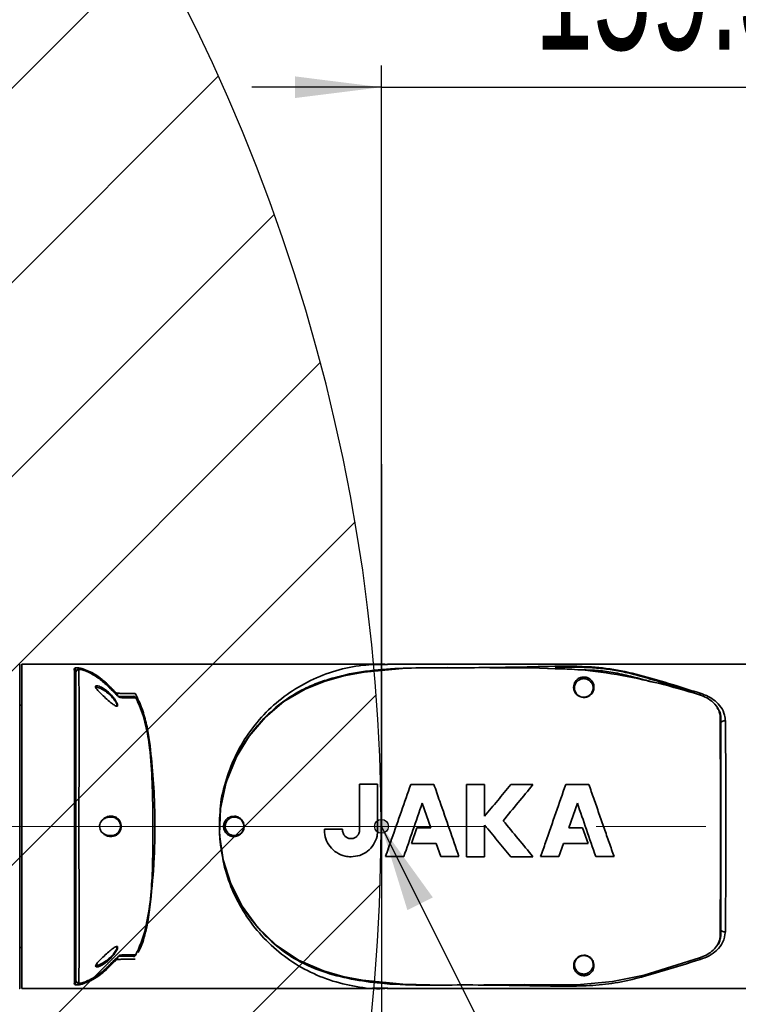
# Model space of a CAD drawing. Header units: millimetres. Extents: x -8 to 661, y 0 to 297.
# Tile 16 of 19: x 192 to 209, y 220 to 243. Entities that reach past the tile are written whole.
import ezdxf

# ---------------------------------------------------------------- set-up
doc = ezdxf.new("R2010")
doc.units = ezdxf.units.MM
doc.header["$PDSIZE"] = -1
doc.linetypes.add('CENTERX2', pattern=[20.32, 12.7, -2.54, 2.54, -2.54])
doc.layers.add('细线层', color=4, linetype='Continuous')
doc.styles.add('SLDTEXTSTYLE4', font='TXT', dxfattribs={"width": 0.605})
doc.dimstyles.new('SLDDIMSTYLE0', dxfattribs={"dimtxt": 3, "dimasz": 2, "dimexe": 0, "dimexo": 0.0625, "dimgap": 0.75, "dimtad": 2, "dimdec": 1, "dimlfac": 10, "dimrnd": 1e-09, "dimzin": 12, "dimdsep": 46, "dimtxsty": 'SLDTEXTSTYLE4', "dimsah": 1, "dimcen": 0.09, "dimadec": 0, "dimazin": 3, "dimtfac": 1, "dimtmove": 0, "dimatfit": 0, "dimfxl": 0, "dimfrac": 2, "dimtolj": 1, "dimtzin": 12, "dimarcsym": 0})
doc.dimstyles.new('SLDDIMSTYLE2', dxfattribs={"dimtxt": 3, "dimasz": 2, "dimexe": 0, "dimexo": 0.0625, "dimgap": 0.75, "dimtad": 0, "dimtih": 1, "dimtoh": 1, "dimdec": 1, "dimlfac": 10, "dimrnd": 1e-09, "dimzin": 12, "dimdsep": 46, "dimtxsty": 'SLDTEXTSTYLE4', "dimsah": 1, "dimcen": 0, "dimadec": 0, "dimazin": 3, "dimtfac": 1, "dimtofl": 0, "dimtmove": 0, "dimatfit": 3, "dimfxl": 0, "dimfrac": 2, "dimtolj": 1, "dimtzin": 12, "dimarcsym": 0})
doc.dimstyles.new('SLDDIMSTYLE5', dxfattribs={"dimtxt": 0.18, "dimasz": 2, "dimexe": 0, "dimexo": 0.0625, "dimgap": 0, "dimtad": 0, "dimtih": 1, "dimtoh": 1, "dimdec": 0, "dimrnd": 1e-09, "dimzin": 0, "dimdsep": 46, "dimtxsty": 'Standard', "dimsah": 1, "dimcen": 0.09, "dimadec": 0, "dimazin": 0, "dimtfac": 2, "dimtdec": 0, "dimtofl": 0, "dimtmove": 0, "dimatfit": 3, "dimfxl": 0, "dimfrac": 2, "dimtolj": 1, "dimtzin": 0, "dimarcsym": 0})

# ---------------------------------------------------------------- blocks, each defined once
blk = doc.blocks.new('_D')
at = {"layer": '细线层'}
for p, q in [((200.534, 224.809), (200.534, 241.9)), ((216.464, 227.859), (216.464, 241.9)), ((200.534, 241.4), (197.534, 241.4)), ((200.534, 241.4), (216.464, 241.4)), ((216.464, 241.4), (219.464, 241.4))]:
    blk.add_line(p, q, dxfattribs=at)
for points in [[(200.534, 241.4), (198.534, 241.65), (198.534, 241.15)], [(216.464, 241.4), (218.464, 241.15), (218.464, 241.65)]]:
    blk.add_solid(points, dxfattribs=at)
at = {"layer": '细线层', "insert": (204.076, 245.267), "char_height": 3, "attachment_point": 1, "style": 'SLDTEXTSTYLE4'}
blk.add_mtext('159.3', dxfattribs=at)
blk = doc.blocks.new('_D_2')
at = {"layer": '细线层'}
for p, q in [((186.601, 255.531), (199.626, 270.002)), ((199.626, 270.002), (217.251, 270.002)), ((158.471, 224.276), (186.601, 255.531))]:
    blk.add_line(p, q, dxfattribs=at)
blk.add_solid([(186.601, 255.531), (188.125, 256.85), (187.754, 257.185)], dxfattribs=at)
at = {"layer": '细线层', "char_height": 3, "attachment_point": 1, "style": 'SLDTEXTSTYLE4'}
for s, insert in [('S', (201.214, 273.87)), ('R420.5', (203.964, 273.87))]:
    blk.add_mtext(s, dxfattribs=dict(at, insert=insert))

msp = doc.modelspace()

# ---------------------------------------------------------------- hatches: boundary and pattern name
at = {"layer": '细线层'}
h = msp.add_hatch(dxfattribs=at)
h.set_pattern_fill('ANSI31', color=256, style=0)
edge = h.paths.add_edge_path(flags=0)
edge.add_line((166.169, 208.06), (166.144, 185.378))
edge.add_arc((169.176, 206.209), 21.05, 261.7179, 300.6469)
edge.add_arc((158.471, 224.276), 42.05, 300.6469, 599.3531)
edge.add_arc((147.766, 206.209), 21.05, 239.3531, 278.2821)
edge.add_line((150.799, 185.378), (150.799, 208.048))
edge.add_arc((158.471, 224.276), 17.95, -64.6046, 244.697, ccw=False)
h = msp.add_hatch(color=256, dxfattribs=at)
edge = h.paths.add_edge_path(flags=0)
edge.add_arc((200.534, 224.309), 0.161, 0, 360)

# ---------------------------------------------------------------- linework, layer by layer
at = {"color": 7, "linetype": 'Continuous', "lineweight": 35}
for p, q in [((192.214, 228.059), (192.214, 220.559)), ((192.214, 227.109), (192.164, 227.109)), ((200.444, 225.281), (200.026, 225.281)), ((201.746, 225.279), (201.211, 225.279)), ((202.918, 225.278), (202.497, 225.278)), ((204.038, 225.273), (203.523, 225.273)), ((205.33, 225.279), (204.795, 225.279)), ((201.477, 224.846), (201.674, 224.276)), ((204.868, 224.276), (205.065, 224.846)), ((201.355, 224.276), (201.228, 223.914)), ((201.674, 224.276), (201.355, 224.276)), ((205.187, 224.276), (204.868, 224.276)), ((205.313, 223.914), (205.187, 224.276)), ((199.628, 224.243), (199.213, 224.243)), ((199.213, 224.243), (199.213, 224.222)), ((201.228, 223.914), (201.8, 223.914)), ((201.8, 223.914), (201.906, 223.609)), ((204.636, 223.609), (204.742, 223.914)), ((204.742, 223.914), (205.313, 223.914)), ((200.627, 223.609), (201.051, 223.609)), ((201.906, 223.609), (202.326, 223.609)), ((202.497, 223.606), (202.918, 223.606)), ((203.523, 223.607), (204.038, 223.607)), ((204.216, 223.609), (204.636, 223.609)), ((205.49, 223.609), (205.914, 223.609)), ((192.164, 221.509), (192.214, 221.509)), ((200.659, 220.567), (200.332, 220.577))]:
    msp.add_line(p, q, dxfattribs=at)
at = {"color": 8, "linetype": 'Continuous', "lineweight": 35}
for p, q in [((194.282, 224.094), (194.349, 224.107)), ((194.811, 221.294), (194.821, 221.317))]:
    msp.add_line(p, q, dxfattribs=at)
at = {"color": 7, "linetype": 'Continuous', "lineweight": 35, "flags": 128}
for points in [[(200.534, 228.059), (200.534, 228.059), (200.5, 228.059), (200.396, 228.059), (200.238, 228.059), (200.039, 228.059), (199.813, 228.059), (199.421, 228.059), (199.035, 228.059), (198.67, 228.059), (198.328, 228.059), (198.009, 228.059), (197.642, 228.059), (197.209, 228.059), (196.774, 228.059), (196.451, 228.059), (196.191, 228.059), (195.753, 228.059), (195.361, 228.059), (195.16, 228.059), (194.992, 228.059), (194.859, 228.059), (194.703, 228.059), (194.525, 228.059), (194.361, 228.059), (194.241, 228.059), (194.156, 228.059), (194.051, 228.059), (193.907, 228.059), (193.71, 228.059), (193.494, 228.059), (193.189, 228.059), (192.996, 228.059), (192.772, 228.059), (192.512, 228.059), (192.214, 228.059), (192.214, 228.059)], [(204.554, 227.953), (204.014, 227.971), (203.042, 227.973), (202.069, 227.985), (201.099, 227.965), (200.135, 227.872), (199.666, 227.786), (199.207, 227.658), (198.765, 227.482), (198.275, 227.194), (197.842, 226.825), (197.475, 226.395), (197.178, 225.914), (196.941, 225.333), (196.81, 224.72), (196.79, 224.124), (196.873, 223.534), (197.05, 222.981), (197.313, 222.465), (197.668, 221.979), (198.097, 221.558), (198.615, 221.212), (199.189, 220.966), (199.639, 220.839), (200.098, 220.751), (201.027, 220.658), (201.962, 220.637), (202.899, 220.647), (203.836, 220.65), (204.39, 220.641), (205.136, 220.651), (205.881, 220.719), (206.609, 220.87), (207.889, 221.266), (207.889, 221.266)], [(208.384, 226.689), (208.386, 226.702), (208.393, 226.715), (208.403, 226.727), (208.417, 226.736), (208.433, 226.743), (208.451, 226.746), (208.47, 226.747), (208.488, 226.744)], [(208.384, 221.929), (208.386, 221.915), (208.393, 221.903), (208.403, 221.891), (208.417, 221.882), (208.433, 221.875), (208.451, 221.871), (208.47, 221.871), (208.488, 221.873)]]:
    msp.add_lwpolyline(points, dxfattribs=at)
at = {"color": 8, "linetype": 'Continuous', "lineweight": 35, "flags": 128}
for points in [[(193.682, 227.931), (193.681, 227.929), (193.679, 227.925), (193.678, 227.92), (193.675, 227.915), (193.673, 227.908)], [(194.249, 227.542), (194.247, 227.54), (194.244, 227.538), (194.241, 227.534), (194.236, 227.53), (194.232, 227.526)], [(207.904, 227.388), (207.903, 227.383), (207.901, 227.376), (207.898, 227.368), (207.896, 227.36), (207.893, 227.351)], [(207.904, 221.23), (207.903, 221.235), (207.901, 221.242), (207.898, 221.249), (207.896, 221.258), (207.893, 221.267)], [(193.673, 220.708), (193.675, 220.703), (193.678, 220.698), (193.679, 220.693), (193.681, 220.689), (193.682, 220.687)]]:
    msp.add_lwpolyline(points, dxfattribs=at)
at = {"color": 7, "linetype": 'Continuous', "lineweight": 35}
for centre, radius, start, end in [((193.415, 227.906), 0.0489, 0.5205, 75.9617), ((193.514, 227.875), 0.0497, 71.3802, 178.6524), ((208.368, 226.816), 0.0162, 6.3085, 82.3297), ((208.368, 221.802), 0.0162, 277.6736, 353.6881), ((193.415, 220.712), 0.0489, 284.0346, 359.4815), ((193.514, 220.743), 0.0497, 181.3492, 288.6182)]:
    msp.add_arc(centre, radius, start, end, dxfattribs=at)
at = {"color": 8, "linetype": 'Continuous', "lineweight": 35}
for centre, radius, start, end in [((194.379, 227.359), 0.0512, 333.7362, 34.1115), ((194.45, 227.26), 0.0487, 31.428, 87.8718), ((194.449, 221.358), 0.0488, 276.7608, 328.556), ((194.379, 221.259), 0.0512, 325.8895, 26.6445)]:
    msp.add_arc(centre, radius, start, end, dxfattribs=at)
at = {"color": 7, "linetype": 'Continuous', "lineweight": 35}
for points, knots in [([(192.164, 224.309), (192.164, 224.517), (192.164, 224.938), (192.164, 225.55), (192.164, 226.132), (192.164, 226.658), (192.164, 227.121), (192.164, 227.5), (192.164, 227.794), (192.164, 227.979), (192.164, 228.064), (192.164, 228.05), (192.164, 228.047)], [0, 0, 0, 0, 0.1057247, 0.2145151, 0.3202402, 0.4290312, 0.534737, 0.6435052, 0.7492694, 0.858103, 0.9638445, 1, 1, 1, 1]), ([(193.427, 227.954), (193.429, 227.959), (193.433, 227.969), (193.468, 227.975), (193.525, 227.972), (193.601, 227.959), (193.655, 227.94), (193.682, 227.931)], [0, 0, 0, 0, 0.184073, 0.380102, 0.579128, 0.788491, 1, 1, 1, 1]), ([(193.427, 220.664), (193.429, 220.714), (193.432, 220.816), (193.435, 221.063), (193.436, 221.347), (193.436, 221.653), (193.436, 221.959), (193.436, 222.364), (193.435, 222.88), (193.435, 223.446), (193.435, 224.026), (193.435, 224.61), (193.435, 225.168), (193.435, 225.705), (193.436, 226.201), (193.436, 226.652), (193.436, 227.001), (193.436, 227.266), (193.435, 227.533), (193.433, 227.715), (193.43, 227.867), (193.428, 227.917), (193.427, 227.954)], [0, 0, 0, 0, 0.053829, 0.108317, 0.177925, 0.213791, 0.24965, 0.305085, 0.362071, 0.417584, 0.474883, 0.527729, 0.582132, 0.634612, 0.688556, 0.742228, 0.79721, 0.833444, 0.869685, 0.944151, 0.959473, 1, 1, 1, 1]), ([(193.464, 227.907), (193.464, 227.855), (193.464, 227.759), (193.464, 227.549), (193.464, 227.304), (193.464, 226.998), (193.464, 226.623), (193.464, 226.18), (193.464, 225.688), (193.464, 225.161), (193.464, 224.608), (193.464, 224.036), (193.464, 223.462), (193.464, 222.905), (193.464, 222.393), (193.464, 221.961), (193.464, 221.609), (193.464, 221.324), (193.464, 221.074), (193.464, 220.86), (193.464, 220.761), (193.464, 220.711)], [0, 0, 0, 0, 0.055954, 0.105021, 0.154203, 0.203201, 0.257517, 0.311803, 0.364926, 0.418038, 0.471547, 0.525056, 0.581343, 0.637636, 0.693766, 0.749922, 0.796996, 0.844267, 0.891412, 0.94571, 1, 1, 1, 1]), ([(193.55, 227.938), (193.535, 227.938), (193.513, 227.938), (193.485, 227.923), (193.47, 227.907), (193.468, 227.896), (193.468, 227.893)], [0, 0, 0, 0, 0.4548862, 0.703277, 0.9280051, 1, 1, 1, 1]), ([(193.53, 227.922), (193.531, 227.868), (193.534, 227.758), (193.537, 227.502), (193.538, 227.211), (193.538, 226.896), (193.538, 226.585), (193.537, 226.179), (193.537, 225.669), (193.536, 225.11), (193.536, 224.54), (193.536, 223.968), (193.536, 223.422), (193.537, 222.899), (193.537, 222.416), (193.538, 221.976), (193.538, 221.632), (193.538, 221.366), (193.537, 221.093), (193.535, 220.906), (193.532, 220.766), (193.531, 220.723), (193.53, 220.696)], [0, 0, 0, 0, 0.054526, 0.109631, 0.181307, 0.218247, 0.255179, 0.310387, 0.367131, 0.422424, 0.479506, 0.532005, 0.586051, 0.638194, 0.691778, 0.745379, 0.800247, 0.838324, 0.876409, 0.954635, 0.971616, 1, 1, 1, 1]), ([(193.683, 227.904), (193.666, 227.911), (193.634, 227.923), (193.59, 227.933), (193.571, 227.934), (193.563, 227.934)], [0, 0, 0, 0, 0.372603, 0.742451, 1, 1, 1, 1]), ([(193.682, 227.931), (193.755, 227.899), (193.904, 227.833), (194.064, 227.716), (194.177, 227.616), (194.225, 227.567), (194.249, 227.542)], [0, 0, 0, 0, 0.346453, 0.702578, 0.85166, 1, 1, 1, 1]), ([(194.213, 227.543), (194.144, 227.606), (194.005, 227.734), (193.819, 227.845), (193.707, 227.894), (193.683, 227.904)], [0, 0, 0, 0, 0.432441, 0.877423, 1, 1, 1, 1]), ([(207.904, 221.23), (207.627, 221.144), (207.072, 220.972), (206.323, 220.75), (205.643, 220.637), (205.045, 220.611), (204.006, 220.619), (202.847, 220.649), (201.567, 220.633), (200.696, 220.65), (199.921, 220.75), (199.285, 220.901), (198.707, 221.13), (198.214, 221.437), (197.782, 221.831), (197.404, 222.291), (197.096, 222.828), (196.884, 223.415), (196.778, 224.028), (196.782, 224.628), (196.889, 225.216), (197.088, 225.767), (197.377, 226.287), (197.752, 226.757), (198.206, 227.178), (198.666, 227.462), (199.085, 227.638), (199.554, 227.788), (200.172, 227.912), (200.937, 227.971), (201.974, 227.973), (203.091, 227.978), (204.287, 228.004), (205.196, 228.025), (205.996, 227.938), (206.672, 227.767), (207.305, 227.573), (207.716, 227.446), (207.904, 227.388)], [0, 0, 0, 0, 0.032965, 0.06591, 0.08842, 0.111032, 0.133646, 0.206248, 0.242578, 0.278865, 0.304849, 0.331131, 0.352783, 0.375036, 0.396654, 0.418797, 0.442302, 0.466541, 0.489182, 0.512536, 0.534264, 0.556602, 0.578711, 0.601409, 0.624581, 0.648536, 0.662294, 0.676058, 0.704305, 0.733616, 0.762975, 0.821892, 0.86029, 0.898673, 0.924888, 0.951261, 0.977642, 1, 1, 1, 1]), ([(200.674, 228.052), (200.482, 228.052), (200.078, 228.053), (199.475, 227.922), (198.882, 227.696), (198.338, 227.369), (197.854, 226.958), (197.449, 226.47), (197.127, 225.922), (196.914, 225.326), (196.807, 224.897), (196.804, 224.672), (196.804, 224.657)], [0, 0, 0, 0, 0.101498, 0.212784, 0.32407, 0.43539, 0.546711, 0.658077, 0.769443, 0.880784, 0.992126, 1, 1, 1, 1]), ([(200.344, 228.041), (200.423, 228.052), (200.533, 228.067), (200.643, 228.053), (200.673, 228.05)], [0, 0, 0, 0, 0.719691, 1, 1, 1, 1]), ([(212.514, 228.059), (212.353, 228.059), (212.016, 228.059), (211.512, 228.059), (211.017, 228.059), (210.555, 228.059), (210.125, 228.058), (209.657, 228.058), (209.162, 228.058), (208.65, 228.058), (208.201, 228.058), (207.785, 228.058), (207.415, 228.058), (207.097, 228.058), (206.797, 228.058), (206.49, 228.058), (206.165, 228.058), (205.907, 228.059), (205.682, 228.059), (205.46, 228.059), (205.178, 228.059), (204.851, 228.059), (204.515, 228.059), (204.177, 228.059), (203.711, 228.059), (203.105, 228.059), (202.413, 228.059), (201.857, 228.059), (201.442, 228.058), (201.146, 228.058), (200.897, 228.058), (200.728, 228.058), (200.664, 228.058), (200.674, 228.057), (200.676, 228.057)], [0, 0, 0, 0, 0.036672, 0.076873, 0.114802, 0.149432, 0.182083, 0.213012, 0.255922, 0.294868, 0.32971, 0.36076, 0.396456, 0.425693, 0.449315, 0.486667, 0.525371, 0.56142, 0.577166, 0.593073, 0.616071, 0.642292, 0.667311, 0.692744, 0.719387, 0.773634, 0.830981, 0.877214, 0.90105, 0.924772, 0.949053, 0.973611, 0.996377, 1, 1, 1, 1]), ([(207.757, 227.396), (207.702, 227.414), (207.424, 227.501), (206.995, 227.643), (206.493, 227.795), (206.098, 227.891), (205.731, 227.953), (205.365, 227.981), (204.97, 227.994), (204.699, 227.99), (204.555, 227.988)], [0, 0, 0, 0, 0.053194, 0.266565, 0.413162, 0.532376, 0.63842, 0.752748, 0.868258, 1, 1, 1, 1]), ([(205.079, 227.928), (205.206, 227.926), (205.459, 227.922), (205.851, 227.882), (206.248, 227.791), (206.558, 227.714), (206.731, 227.664), (206.768, 227.653)], [0, 0, 0, 0, 0.221757, 0.441622, 0.685716, 0.932077, 1, 1, 1, 1]), ([(205.211, 227.762), (205.218, 227.762), (205.237, 227.762), (205.273, 227.756), (205.322, 227.739), (205.387, 227.696), (205.446, 227.608), (205.459, 227.498), (205.418, 227.397), (205.365, 227.339), (205.307, 227.306), (205.26, 227.293), (205.214, 227.288), (205.167, 227.292), (205.111, 227.311), (205.051, 227.349), (204.994, 227.423), (204.968, 227.537), (204.997, 227.637), (205.058, 227.706), (205.104, 227.737), (205.154, 227.755), (205.187, 227.761), (205.207, 227.762), (205.211, 227.762)], [0, 0, 0, 0, 0.010349, 0.026296, 0.05037, 0.092973, 0.180072, 0.308869, 0.37721, 0.427737, 0.459927, 0.48549, 0.498017, 0.523295, 0.54847, 0.584142, 0.639814, 0.732041, 0.859595, 0.905554, 0.951711, 0.97293, 0.994323, 1, 1, 1, 1]), ([(205.211, 227.724), (205.207, 227.724), (205.19, 227.723), (205.173, 227.72), (205.149, 227.714), (205.113, 227.701), (205.071, 227.673), (205.016, 227.61), (204.989, 227.519), (205.013, 227.416), (205.065, 227.349), (205.119, 227.313), (205.171, 227.296), (205.214, 227.293), (205.256, 227.297), (205.299, 227.309), (205.352, 227.34), (205.4, 227.392), (205.437, 227.484), (205.426, 227.584), (205.372, 227.663), (205.313, 227.703), (205.268, 227.718), (205.235, 227.724), (205.218, 227.724), (205.211, 227.724)], [0, 0, 0, 0, 0.005428, 0.024171, 0.026117, 0.046995, 0.093214, 0.139713, 0.269383, 0.362718, 0.418361, 0.453406, 0.477722, 0.501881, 0.513867, 0.538533, 0.570105, 0.620502, 0.689505, 0.820445, 0.908696, 0.951246, 0.974795, 0.990118, 1, 1, 1, 1]), ([(194.413, 227.086), (194.408, 227.086), (194.391, 227.088), (194.343, 227.116), (194.261, 227.178), (194.152, 227.273), (194.049, 227.37), (193.976, 227.447), (193.937, 227.496), (193.919, 227.529), (193.919, 227.55), (193.931, 227.558), (193.956, 227.561), (194.012, 227.547), (194.107, 227.498), (194.215, 227.417), (194.306, 227.324), (194.37, 227.239), (194.408, 227.174), (194.428, 227.126), (194.431, 227.096), (194.423, 227.086), (194.415, 227.086), (194.413, 227.086)], [0, 0, 0, 0, 0.026826, 0.075592, 0.141306, 0.227794, 0.315489, 0.368138, 0.406158, 0.434307, 0.462581, 0.4877, 0.502047, 0.555021, 0.632951, 0.714645, 0.788866, 0.843784, 0.886876, 0.922994, 0.959221, 0.992481, 1, 1, 1, 1]), ([(194.379, 227.097), (194.386, 227.096), (194.395, 227.093), (194.407, 227.095), (194.412, 227.099), (194.415, 227.112), (194.412, 227.131), (194.393, 227.175), (194.355, 227.234), (194.291, 227.312), (194.201, 227.396), (194.095, 227.469), (194, 227.513), (193.944, 227.526), (193.927, 227.523), (193.924, 227.523)], [0, 0, 0, 0, 0.049169, 0.062886, 0.122456, 0.123308, 0.188983, 0.254856, 0.334271, 0.436625, 0.576303, 0.730894, 0.878145, 0.977054, 1, 1, 1, 1]), ([(194.461, 227.307), (194.461, 227.307), (194.462, 227.307), (194.456, 227.31), (194.442, 227.321), (194.411, 227.348), (194.362, 227.395), (194.296, 227.461), (194.241, 227.517), (194.209, 227.549), (194.204, 227.554)], [0, 0, 0, 0, 0.011981, 0.068104, 0.155549, 0.291123, 0.479245, 0.698596, 0.947711, 1, 1, 1, 1]), ([(194.491, 227.286), (194.489, 227.286), (194.481, 227.287), (194.456, 227.304), (194.403, 227.352), (194.32, 227.434), (194.252, 227.504), (194.213, 227.543)], [0, 0, 0, 0, 0.048797, 0.211527, 0.409861, 0.663905, 1, 1, 1, 1]), ([(194.249, 227.542), (194.272, 227.519), (194.313, 227.476), (194.364, 227.426), (194.399, 227.398), (194.415, 227.388), (194.42, 227.388), (194.421, 227.388)], [0, 0, 0, 0, 0.328416, 0.594619, 0.797359, 0.960558, 1, 1, 1, 1]), ([(194.421, 227.388), (194.454, 227.386), (194.519, 227.383), (194.554, 227.381), (194.615, 227.382), (194.7, 227.384), (194.788, 227.383), (194.833, 227.382)], [0, 0, 0, 0, 0.230922, 0.463262, 0.623333, 0.81068, 1, 1, 1, 1]), ([(194.45, 227.309), (194.476, 227.309), (194.528, 227.309), (194.56, 227.309), (194.63, 227.309), (194.721, 227.309), (194.791, 227.309), (194.82, 227.309)], [0, 0, 0, 0, 0.238054, 0.476897, 0.667442, 0.859575, 1, 1, 1, 1]), ([(194.85, 227.281), (194.824, 227.281), (194.759, 227.283), (194.674, 227.281), (194.605, 227.281), (194.573, 227.281), (194.518, 227.284), (194.491, 227.286)], [0, 0, 0, 0, 0.122156, 0.314963, 0.509718, 0.754879, 1, 1, 1, 1]), ([(194.811, 227.324), (194.806, 227.32), (194.796, 227.313), (194.782, 227.309), (194.774, 227.309), (194.772, 227.309)], [0, 0, 0, 0, 0.4302628, 0.8598787, 1, 1, 1, 1]), ([(194.82, 227.309), (194.825, 227.308), (194.835, 227.307), (194.845, 227.297), (194.848, 227.287), (194.849, 227.281), (194.85, 227.281), (194.85, 227.281)], [0, 0, 0, 0, 0.274476, 0.609005, 0.948829, 0.993304, 1, 1, 1, 1]), ([(194.85, 221.337), (194.903, 221.455), (195.01, 221.69), (195.127, 222.154), (195.207, 222.718), (195.24, 223.376), (195.246, 223.98), (195.248, 224.629), (195.233, 225.325), (195.188, 226.036), (195.091, 226.653), (194.967, 227.04), (194.869, 227.241), (194.85, 227.281)], [0, 0, 0, 0, 0.063958, 0.128008, 0.236726, 0.345821, 0.454937, 0.53612, 0.668169, 0.800148, 0.889164, 0.977936, 1, 1, 1, 1]), ([(208.37, 226.832), (208.363, 226.886), (208.349, 227.006), (208.235, 227.161), (208.071, 227.283), (207.949, 227.329), (207.889, 227.352)], [0, 0, 0, 0, 0.264501, 0.57911, 0.793515, 1, 1, 1, 1]), ([(207.904, 227.388), (207.97, 227.365), (208.101, 227.317), (208.266, 227.206), (208.4, 227.061), (208.475, 226.901), (208.484, 226.79), (208.488, 226.744)], [0, 0, 0, 0, 0.183275, 0.367283, 0.575619, 0.824948, 1, 1, 1, 1]), ([(208.299, 227.046), (208.317, 227.024), (208.377, 226.952), (208.381, 226.872), (208.384, 226.817)], [0, 0, 0, 0, 0.3061555, 1, 1, 1, 1]), ([(208.37, 221.786), (208.371, 221.902), (208.371, 222.136), (208.372, 222.538), (208.373, 222.979), (208.373, 223.457), (208.374, 223.962), (208.374, 224.479), (208.374, 224.982), (208.373, 225.455), (208.372, 225.909), (208.372, 226.34), (208.371, 226.617), (208.37, 226.775), (208.37, 226.809), (208.37, 226.832)], [0, 0, 0, 0, 0.087552, 0.175407, 0.262797, 0.351517, 0.440179, 0.529202, 0.618244, 0.702306, 0.786418, 0.880322, 0.974285, 0.982107, 1, 1, 1, 1]), ([(208.384, 226.817), (208.384, 226.784), (208.384, 226.63), (208.384, 226.328), (208.384, 225.9), (208.384, 225.449), (208.384, 224.978), (208.384, 224.478), (208.384, 223.964), (208.384, 223.462), (208.384, 222.987), (208.384, 222.549), (208.384, 222.148), (208.384, 221.916), (208.384, 221.8)], [0, 0, 0, 0, 0.025738, 0.119754, 0.213711, 0.297803, 0.381845, 0.470818, 0.55977, 0.648392, 0.737072, 0.824505, 0.912404, 1, 1, 1, 1]), ([(208.488, 226.744), (208.49, 226.625), (208.492, 226.386), (208.496, 225.976), (208.499, 225.53), (208.501, 225.049), (208.502, 224.545), (208.502, 224.032), (208.501, 223.533), (208.499, 223.064), (208.496, 222.73), (208.494, 222.377), (208.491, 222.119), (208.489, 221.924), (208.488, 221.873)], [0, 0, 0, 0, 0.090875, 0.182075, 0.272786, 0.365113, 0.457386, 0.550023, 0.64269, 0.731495, 0.820352, 0.848401, 0.960931, 1, 1, 1, 1]), ([(200.026, 225.281), (200.026, 225.109), (200.026, 224.761), (200.027, 224.402), (200.027, 224.221)], [0, 0, 0, 0, 0.494467, 1, 1, 1, 1]), ([(200.444, 224.269), (200.444, 224.438), (200.444, 224.78), (200.444, 225.113), (200.444, 225.281)], [0, 0, 0, 0, 0.494856, 1, 1, 1, 1]), ([(201.211, 225.279), (201.139, 225.073), (200.993, 224.655), (200.795, 224.089), (200.674, 223.742), (200.627, 223.609)], [0, 0, 0, 0, 0.374588, 0.75997, 1, 1, 1, 1]), ([(202.326, 223.609), (202.253, 223.819), (202.105, 224.245), (201.909, 224.81), (201.791, 225.151), (201.746, 225.279)], [0, 0, 0, 0, 0.377072, 0.765108, 1, 1, 1, 1]), ([(202.497, 225.278), (202.497, 225.081), (202.497, 224.681), (202.497, 224.113), (202.497, 223.757), (202.497, 223.606)], [0, 0, 0, 0, 0.3589343, 0.7282411, 1, 1, 1, 1]), ([(202.918, 224.541), (202.918, 224.664), (202.918, 224.913), (202.918, 225.156), (202.918, 225.278)], [0, 0, 0, 0, 0.497411, 1, 1, 1, 1]), ([(203.523, 225.273), (203.423, 225.152), (203.223, 224.91), (203.019, 224.664), (202.918, 224.541)], [0, 0, 0, 0, 0.498532, 1, 1, 1, 1]), ([(203.349, 224.44), (203.464, 224.579), (203.696, 224.859), (203.923, 225.135), (204.038, 225.273)], [0, 0, 0, 0, 0.4981322, 1, 1, 1, 1]), ([(204.795, 225.279), (204.72, 225.061), (204.566, 224.619), (204.37, 224.053), (204.254, 223.718), (204.216, 223.609)], [0, 0, 0, 0, 0.395558, 0.802437, 1, 1, 1, 1]), ([(205.914, 223.609), (205.876, 223.717), (205.801, 223.934), (205.683, 224.269), (205.565, 224.609), (205.446, 224.949), (205.369, 225.17), (205.33, 225.279)], [0, 0, 0, 0, 0.1963334, 0.3926723, 0.5965825, 0.8005606, 1, 1, 1, 1]), ([(201.051, 223.609), (201.121, 223.812), (201.263, 224.223), (201.405, 224.637), (201.477, 224.846)], [0, 0, 0, 0, 0.493172, 1, 1, 1, 1]), ([(205.065, 224.846), (205.135, 224.642), (205.277, 224.229), (205.418, 223.817), (205.49, 223.609)], [0, 0, 0, 0, 0.494053, 1, 1, 1, 1]), ([(194.296, 224.073), (194.282, 224.073), (194.229, 224.072), (194.15, 224.098), (194.075, 224.155), (194.033, 224.214), (194.013, 224.272), (194.011, 224.329), (194.025, 224.386), (194.06, 224.447), (194.129, 224.508), (194.198, 224.536), (194.281, 224.549), (194.356, 224.541), (194.435, 224.494), (194.482, 224.435), (194.507, 224.371), (194.515, 224.305), (194.506, 224.243), (194.482, 224.183), (194.435, 224.124), (194.37, 224.084), (194.319, 224.076), (194.296, 224.073)], [0, 0, 0, 0, 0.033003, 0.119054, 0.176474, 0.217205, 0.248376, 0.279724, 0.307475, 0.345687, 0.401747, 0.483232, 0.50058, 0.589241, 0.650921, 0.697243, 0.734111, 0.77117, 0.803772, 0.836557, 0.883678, 0.947878, 1, 1, 1, 1]), ([(194.349, 224.107), (194.373, 224.118), (194.399, 224.129), (194.439, 224.162), (194.466, 224.194), (194.49, 224.248), (194.499, 224.305), (194.492, 224.366), (194.466, 224.424), (194.42, 224.478), (194.341, 224.52), (194.267, 224.527), (194.185, 224.515), (194.12, 224.495), (194.073, 224.45), (194.056, 224.434)], [0, 0, 0, 0, 0.100254, 0.10928, 0.188326, 0.242599, 0.296091, 0.356847, 0.417871, 0.495609, 0.600486, 0.752571, 0.782369, 0.922059, 1, 1, 1, 1]), ([(197.136, 224.545), (197.167, 224.539), (197.22, 224.53), (197.288, 224.479), (197.33, 224.421), (197.352, 224.362), (197.357, 224.302), (197.348, 224.246), (197.326, 224.19), (197.282, 224.131), (197.2, 224.078), (197.109, 224.066), (197.01, 224.091), (196.941, 224.14), (196.9, 224.209), (196.886, 224.255), (196.88, 224.286), (196.88, 224.318), (196.883, 224.349), (196.893, 224.391), (196.925, 224.456), (196.998, 224.529), (197.084, 224.539), (197.136, 224.545)], [0, 0, 0, 0, 0.071838, 0.124447, 0.159478, 0.187009, 0.214707, 0.238641, 0.263041, 0.301322, 0.359294, 0.451581, 0.513004, 0.620581, 0.668308, 0.685168, 0.702169, 0.714433, 0.726682, 0.745711, 0.782689, 0.870357, 1, 1, 1, 1]), ([(197.151, 224.523), (197.151, 224.523), (197.12, 224.526), (197.073, 224.519), (197.005, 224.485), (196.96, 224.443), (196.931, 224.384), (196.922, 224.346), (196.919, 224.317), (196.919, 224.288), (196.924, 224.259), (196.937, 224.218), (196.974, 224.155), (197.036, 224.111), (197.126, 224.089), (197.208, 224.099), (197.282, 224.147), (197.323, 224.201), (197.343, 224.251), (197.351, 224.299), (197.348, 224.335), (197.341, 224.37), (197.326, 224.411), (197.288, 224.464), (197.226, 224.51), (197.179, 224.518), (197.151, 224.523)], [0, 0, 0, 0, 0.000361, 0.084349, 0.132091, 0.220919, 0.25785, 0.276445, 0.288193, 0.29989, 0.316324, 0.332945, 0.38085, 0.490065, 0.552453, 0.645756, 0.703651, 0.741246, 0.764826, 0.787694, 0.809442, 0.814193, 0.840751, 0.875102, 0.927537, 1, 1, 1, 1]), ([(192.164, 220.563), (192.164, 220.561), (192.164, 220.543), (192.164, 220.608), (192.164, 220.763), (192.164, 221.032), (192.164, 221.388), (192.164, 221.832), (192.164, 222.341), (192.164, 222.911), (192.164, 223.441), (192.164, 223.913), (192.164, 224.176), (192.164, 224.309)], [0, 0, 0, 0, 0.007852, 0.113564, 0.222339, 0.328076, 0.43688, 0.54263, 0.651449, 0.757146, 0.865905, 0.93258, 1, 1, 1, 1]), ([(200.443, 224.154), (200.444, 224.169), (200.445, 224.195), (200.445, 224.233), (200.444, 224.257), (200.444, 224.269)], [0, 0, 0, 0, 0.372293, 0.686049, 1, 1, 1, 1]), ([(202.918, 224.339), (203.019, 224.217), (203.221, 223.972), (203.422, 223.729), (203.523, 223.607)], [0, 0, 0, 0, 0.498524, 1, 1, 1, 1]), ([(202.918, 223.606), (202.918, 223.727), (202.918, 223.97), (202.918, 224.216), (202.918, 224.339)], [0, 0, 0, 0, 0.497467, 1, 1, 1, 1]), ([(204.038, 223.607), (203.924, 223.745), (203.695, 224.021), (203.465, 224.3), (203.349, 224.44)], [0, 0, 0, 0, 0.498151, 1, 1, 1, 1]), ([(194.066, 224.173), (194.085, 224.157), (194.139, 224.114), (194.216, 224.094), (194.268, 224.094), (194.282, 224.094)], [0, 0, 0, 0, 0.299749, 0.805794, 1, 1, 1, 1]), ([(199.213, 224.222), (199.219, 224.153), (199.233, 224.015), (199.337, 223.832), (199.492, 223.691), (199.667, 223.615), (199.783, 223.608), (199.83, 223.605)], [0, 0, 0, 0, 0.212498, 0.42495, 0.639788, 0.857142, 1, 1, 1, 1]), ([(199.664, 224.114), (199.656, 224.128), (199.642, 224.155), (199.633, 224.199), (199.629, 224.228), (199.628, 224.243)], [0, 0, 0, 0, 0.350872, 0.672841, 1, 1, 1, 1]), ([(199.83, 224.024), (199.813, 224.025), (199.775, 224.028), (199.719, 224.054), (199.682, 224.088), (199.666, 224.11), (199.664, 224.114)], [0, 0, 0, 0, 0.249929, 0.585133, 0.920977, 1, 1, 1, 1]), ([(199.83, 223.605), (199.898, 223.611), (200.035, 223.624), (200.218, 223.728), (200.359, 223.882), (200.426, 224.036), (200.439, 224.13), (200.443, 224.154)], [0, 0, 0, 0, 0.226793, 0.453516, 0.683386, 0.917052, 1, 1, 1, 1]), ([(199.997, 224.116), (199.987, 224.103), (199.964, 224.072), (199.912, 224.038), (199.863, 224.025), (199.835, 224.024), (199.83, 224.024)], [0, 0, 0, 0, 0.247266, 0.58298, 0.917936, 1, 1, 1, 1]), ([(200.027, 224.221), (200.026, 224.211), (200.025, 224.192), (200.018, 224.156), (200.005, 224.132), (199.997, 224.116)], [0, 0, 0, 0, 0.261898, 0.523883, 1, 1, 1, 1]), ([(196.814, 223.92), (196.833, 223.761), (196.876, 223.392), (197.068, 222.839), (197.361, 222.276), (197.748, 221.773), (198.213, 221.34), (198.745, 220.994), (199.327, 220.738), (199.943, 220.595), (200.402, 220.539), (200.648, 220.566), (200.684, 220.57)], [0, 0, 0, 0, 0.085115, 0.197045, 0.308974, 0.420953, 0.532932, 0.644896, 0.75686, 0.868792, 0.980725, 1, 1, 1, 1]), ([(207.889, 221.266), (207.944, 221.286), (208.052, 221.327), (208.19, 221.421), (208.301, 221.542), (208.361, 221.669), (208.368, 221.754), (208.37, 221.786)], [0, 0, 0, 0, 0.187742, 0.375007, 0.588456, 0.843175, 1, 1, 1, 1]), ([(208.488, 221.873), (208.476, 221.788), (208.455, 221.634), (208.308, 221.447), (208.124, 221.311), (207.977, 221.256), (207.904, 221.23)], [0, 0, 0, 0, 0.326645, 0.585305, 0.795658, 1, 1, 1, 1]), ([(208.384, 221.8), (208.381, 221.769), (208.373, 221.685), (208.341, 221.595), (208.293, 221.546), (208.291, 221.544)], [0, 0, 0, 0, 0.368084, 0.966204, 1, 1, 1, 1]), ([(193.963, 221.06), (193.959, 221.06), (193.942, 221.057), (193.923, 221.061), (193.917, 221.08), (193.927, 221.107), (193.958, 221.15), (194.021, 221.22), (194.116, 221.311), (194.222, 221.407), (194.312, 221.48), (194.368, 221.517), (194.401, 221.532), (194.423, 221.534), (194.432, 221.518), (194.426, 221.485), (194.406, 221.441), (194.371, 221.38), (194.309, 221.296), (194.219, 221.204), (194.107, 221.119), (194.016, 221.072), (193.972, 221.062), (193.963, 221.06)], [0, 0, 0, 0, 0.011601, 0.049499, 0.07483, 0.100179, 0.133988, 0.185025, 0.263796, 0.345527, 0.419067, 0.472237, 0.495822, 0.532285, 0.568847, 0.60266, 0.636128, 0.673346, 0.729227, 0.804043, 0.880753, 0.973945, 1, 1, 1, 1]), ([(193.951, 221.095), (193.961, 221.097), (194.002, 221.105), (194.057, 221.131), (194.133, 221.176), (194.205, 221.225), (194.293, 221.308), (194.355, 221.384), (194.391, 221.44), (194.41, 221.481), (194.416, 221.51), (194.41, 221.524), (194.399, 221.522), (194.395, 221.522)], [0, 0, 0, 0, 0.05416, 0.238416, 0.249999, 0.411325, 0.567796, 0.683508, 0.759752, 0.827678, 0.895855, 0.969592, 1, 1, 1, 1]), ([(194.213, 221.075), (194.227, 221.089), (194.277, 221.139), (194.352, 221.216), (194.422, 221.284), (194.468, 221.324), (194.484, 221.329), (194.491, 221.332)], [0, 0, 0, 0, 0.123443, 0.4285, 0.665628, 0.832911, 1, 1, 1, 1]), ([(194.214, 221.074), (194.217, 221.077), (194.249, 221.109), (194.306, 221.166), (194.374, 221.235), (194.423, 221.281), (194.45, 221.304), (194.461, 221.311), (194.46, 221.311), (194.46, 221.31)], [0, 0, 0, 0, 0.032497, 0.31319, 0.547226, 0.746104, 0.892384, 0.977038, 1, 1, 1, 1]), ([(194.82, 221.309), (194.791, 221.309), (194.721, 221.309), (194.631, 221.309), (194.56, 221.309), (194.528, 221.309), (194.476, 221.309), (194.45, 221.309)], [0, 0, 0, 0, 0.140425, 0.33084, 0.523103, 0.761601, 1, 1, 1, 1]), ([(194.491, 221.332), (194.518, 221.334), (194.572, 221.337), (194.604, 221.337), (194.674, 221.336), (194.759, 221.335), (194.824, 221.337), (194.85, 221.337)], [0, 0, 0, 0, 0.244678, 0.490283, 0.683255, 0.877844, 1, 1, 1, 1]), ([(194.772, 221.309), (194.778, 221.308), (194.791, 221.307), (194.804, 221.3), (194.81, 221.295), (194.811, 221.294)], [0, 0, 0, 0, 0.4496408, 0.8997477, 1, 1, 1, 1]), ([(194.82, 221.309), (194.825, 221.309), (194.835, 221.311), (194.845, 221.32), (194.848, 221.33), (194.849, 221.336), (194.85, 221.337), (194.85, 221.337)], [0, 0, 0, 0, 0.2744767, 0.6090059, 0.9488435, 0.9933035, 1, 1, 1, 1]), ([(205.214, 221.328), (205.216, 221.328), (205.235, 221.328), (205.274, 221.323), (205.331, 221.301), (205.393, 221.254), (205.447, 221.167), (205.457, 221.052), (205.414, 220.951), (205.345, 220.891), (205.291, 220.867), (205.251, 220.857), (205.214, 220.855), (205.175, 220.858), (205.127, 220.87), (205.063, 220.905), (204.995, 220.982), (204.968, 221.09), (204.997, 221.197), (205.048, 221.265), (205.104, 221.303), (205.159, 221.324), (205.196, 221.327), (205.214, 221.328)], [0, 0, 0, 0, 0.0025492, 0.0253745, 0.0538027, 0.0945669, 0.1605499, 0.2689244, 0.3829287, 0.4418912, 0.4636673, 0.4856127, 0.501651, 0.5145507, 0.5389856, 0.577097, 0.6537521, 0.780619, 0.8622138, 0.9135839, 0.9491667, 0.9757462, 1, 1, 1, 1]), ([(205.214, 221.324), (205.198, 221.323), (205.163, 221.32), (205.113, 221.301), (205.062, 221.266), (205.015, 221.204), (204.989, 221.107), (205.014, 221.009), (205.075, 220.939), (205.134, 220.907), (205.178, 220.896), (205.213, 220.893), (205.248, 220.895), (205.284, 220.904), (205.334, 220.927), (205.396, 220.981), (205.436, 221.072), (205.427, 221.177), (205.378, 221.256), (205.321, 221.298), (205.267, 221.32), (205.231, 221.323), (205.214, 221.324)], [0, 0, 0, 0, 0.0232017, 0.0489321, 0.0839678, 0.1353478, 0.2178862, 0.3468713, 0.4243685, 0.4622885, 0.4860674, 0.4984242, 0.5137495, 0.535006, 0.5564982, 0.6157501, 0.7315899, 0.8415864, 0.9078637, 0.9481501, 0.9757435, 1, 1, 1, 1]), ([(194.249, 221.076), (194.196, 221.023), (194.088, 220.917), (193.929, 220.807), (193.792, 220.733), (193.718, 220.702), (193.682, 220.687)], [0, 0, 0, 0, 0.324186, 0.654435, 0.828514, 1, 1, 1, 1]), ([(193.683, 220.713), (193.76, 220.75), (193.916, 220.824), (194.081, 220.951), (194.177, 221.039), (194.207, 221.069), (194.213, 221.075)], [0, 0, 0, 0, 0.395577, 0.802196, 0.962672, 1, 1, 1, 1]), ([(193.925, 221.097), (193.928, 221.095), (193.932, 221.094), (193.942, 221.094), (193.947, 221.095), (193.951, 221.095)], [0, 0, 0, 0, 0.483571, 0.626469, 1, 1, 1, 1]), ([(194.421, 221.23), (194.416, 221.228), (194.406, 221.225), (194.375, 221.2), (194.33, 221.158), (194.284, 221.112), (194.256, 221.083), (194.249, 221.076)], [0, 0, 0, 0, 0.169089, 0.338293, 0.587425, 0.900116, 1, 1, 1, 1]), ([(194.833, 221.236), (194.774, 221.235), (194.658, 221.234), (194.578, 221.236), (194.531, 221.237), (194.493, 221.233), (194.435, 221.231), (194.421, 221.23)], [0, 0, 0, 0, 0.268386, 0.536489, 0.609826, 0.903393, 1, 1, 1, 1]), ([(193.682, 220.687), (193.657, 220.678), (193.607, 220.661), (193.534, 220.646), (193.474, 220.642), (193.434, 220.647), (193.429, 220.659), (193.427, 220.664)], [0, 0, 0, 0, 0.195247, 0.394035, 0.593311, 0.796441, 1, 1, 1, 1]), ([(193.465, 220.741), (193.465, 220.737), (193.465, 220.724), (193.476, 220.704), (193.493, 220.689), (193.515, 220.681), (193.546, 220.677), (193.593, 220.683), (193.646, 220.697), (193.675, 220.709), (193.683, 220.713)], [0, 0, 0, 0, 0.054458, 0.149485, 0.237537, 0.328594, 0.451833, 0.695306, 0.911616, 1, 1, 1, 1]), ([(193.53, 220.696), (193.531, 220.692), (193.534, 220.685), (193.557, 220.682), (193.592, 220.685), (193.635, 220.695), (193.666, 220.707), (193.683, 220.713)], [0, 0, 0, 0, 0.199546, 0.399007, 0.593012, 0.787036, 1, 1, 1, 1]), ([(192.214, 220.559), (192.316, 220.559), (192.506, 220.559), (192.761, 220.559), (192.968, 220.559), (193.149, 220.559), (193.302, 220.559), (193.438, 220.559), (193.599, 220.559), (193.783, 220.559), (193.963, 220.559), (194.095, 220.559), (194.182, 220.559), (194.298, 220.559), (194.479, 220.559), (194.679, 220.559), (194.869, 220.559), (195.056, 220.559), (195.268, 220.559), (195.506, 220.559), (195.781, 220.559), (196.109, 220.559), (196.425, 220.559), (196.762, 220.559), (197.116, 220.559), (197.503, 220.559), (197.858, 220.559), (198.173, 220.559), (198.464, 220.559), (198.77, 220.559), (199.092, 220.559), (199.426, 220.559), (199.743, 220.559), (200.01, 220.559), (200.222, 220.559), (200.393, 220.559), (200.511, 220.559), (200.537, 220.559), (200.535, 220.559), (200.534, 220.559)], [0, 0, 0, 0, 0.026839, 0.050156, 0.070792, 0.089027, 0.109589, 0.126313, 0.143327, 0.180657, 0.222487, 0.267306, 0.299951, 0.330884, 0.360226, 0.389497, 0.415968, 0.438289, 0.457803, 0.475728, 0.502894, 0.530325, 0.562437, 0.586702, 0.619441, 0.656026, 0.689202, 0.713498, 0.739213, 0.76632, 0.794778, 0.824536, 0.855042, 0.878337, 0.902323, 0.927252, 0.953421, 0.9814, 1, 1, 1, 1]), ([(200.666, 220.56), (200.672, 220.56), (200.684, 220.56), (200.8, 220.56), (200.952, 220.56), (201.124, 220.559), (201.309, 220.559), (201.512, 220.559), (201.825, 220.559), (202.253, 220.559), (202.809, 220.559), (203.39, 220.559), (203.899, 220.559), (204.31, 220.559), (204.64, 220.559), (204.947, 220.559), (205.238, 220.559), (205.494, 220.559), (205.716, 220.559), (205.891, 220.559), (206.058, 220.559), (206.225, 220.559), (206.401, 220.559), (206.62, 220.56), (206.925, 220.56), (207.302, 220.56), (207.742, 220.56), (208.224, 220.56), (208.79, 220.56), (209.32, 220.56), (209.795, 220.559), (210.201, 220.559), (210.627, 220.559), (211.079, 220.559), (211.558, 220.559), (212.041, 220.559), (212.362, 220.559), (212.514, 220.559)], [0, 0, 0, 0, 0.0223768, 0.043396, 0.0619517, 0.0783403, 0.0930265, 0.1085098, 0.1256436, 0.1637375, 0.2057415, 0.2517882, 0.2955927, 0.3214722, 0.3449663, 0.3703751, 0.3910091, 0.4109505, 0.429597, 0.4459091, 0.4666346, 0.4859008, 0.5037598, 0.5273055, 0.5593104, 0.5998073, 0.6349223, 0.6739914, 0.7172091, 0.7649303, 0.7941366, 0.8248394, 0.8568599, 0.8906074, 0.9273005, 0.9654936, 1, 1, 1, 1])]:
    msp.add_open_spline(points, degree=3, knots=knots, dxfattribs=at)
at = {"color": 8, "linetype": 'Continuous', "lineweight": 35}
for points, knots in [([(193.491, 227.925), (193.484, 227.923), (193.467, 227.921), (193.465, 227.912), (193.464, 227.907)], [0, 0, 0, 0, 0.423432, 1, 1, 1, 1]), ([(193.563, 227.934), (193.561, 227.934), (193.547, 227.936), (193.533, 227.932), (193.531, 227.925), (193.53, 227.922)], [0, 0, 0, 0, 0.118564, 0.573555, 1, 1, 1, 1]), ([(207.889, 227.352), (207.575, 227.445), (206.944, 227.632), (205.977, 227.825), (205.178, 227.94), (204.701, 227.95), (204.554, 227.953)], [0, 0, 0, 0, 0.289576, 0.580027, 0.870037, 1, 1, 1, 1]), ([(194.833, 227.382), (194.864, 227.324), (194.954, 227.152), (195.061, 226.844), (195.17, 226.337), (195.23, 225.687), (195.296, 224.838), (195.297, 224.082), (195.263, 223.258), (195.201, 222.61), (195.112, 221.972), (195.018, 221.619), (194.928, 221.435), (194.908, 221.394)], [0, 0, 0, 0, 0.0324512, 0.0954382, 0.1595667, 0.2877333, 0.416335, 0.5787133, 0.6599121, 0.8221313, 0.8991253, 0.9772902, 1, 1, 1, 1]), ([(193.464, 220.711), (193.465, 220.705), (193.467, 220.697), (193.484, 220.694), (193.49, 220.694)], [0, 0, 0, 0, 0.663485, 1, 1, 1, 1])]:
    msp.add_open_spline(points, degree=3, knots=knots, dxfattribs=at)
at = {"layer": '细线层'}
for p, q in [((200.534, 224.309), (200.534, 232.685)), ((200.534, 232.685), (200.534, 216.456))]:
    msp.add_line(p, q, dxfattribs=at)
at = {"layer": '细线层', "linetype": 'CENTERX2', "lineweight": 18}
for p, q in [((149.62, 224.309), (220.807, 224.309)), ((191.664, 224.309), (196.234, 224.309))]:
    msp.add_line(p, q, dxfattribs=at)
at = {"layer": '细线层'}
msp.add_circle((200.534, 224.309), 0.161, dxfattribs=at)
msp.add_arc((158.471, 224.276), 42.05, 300.6469, 239.3531, dxfattribs=at)
msp.add_arc((158.471, 224.276), 42.05, 300.6469, 239.3531, dxfattribs=at)
msp.add_point((200.534, 224.309), dxfattribs=at)

# ---------------------------------------------------------------- dimensions: what is measured, and where the dimension line sits
dim = msp.add_radius_dim(center=(158.471, 224.276), mpoint=(186.601, 255.531), text='S<>', dimstyle='SLDDIMSTYLE2', dxfattribs=at)
dim.commit()
dim.dimension.update_dxf_attribs({"geometry": '_D_2', "text_midpoint": (209.232, 272.305), "dimtype": 164})
dim = msp.add_linear_dim(base=(216.464, 241.4), p1=(200.534, 224.309), p2=(216.464, 227.359), angle=0, dimstyle='SLDDIMSTYLE0', dxfattribs=at)
dim.commit()
dim.dimension.update_dxf_attribs({"geometry": '_D', "text_midpoint": (209.232, 241.4), "dimtype": 160})

# ---------------------------------------------------------------- leaders
msp.add_leader([(200.534, 224.309), (212.761, 199.807)], dimstyle='SLDDIMSTYLE5', dxfattribs=at)

doc.saveas('drawing.dxf')
